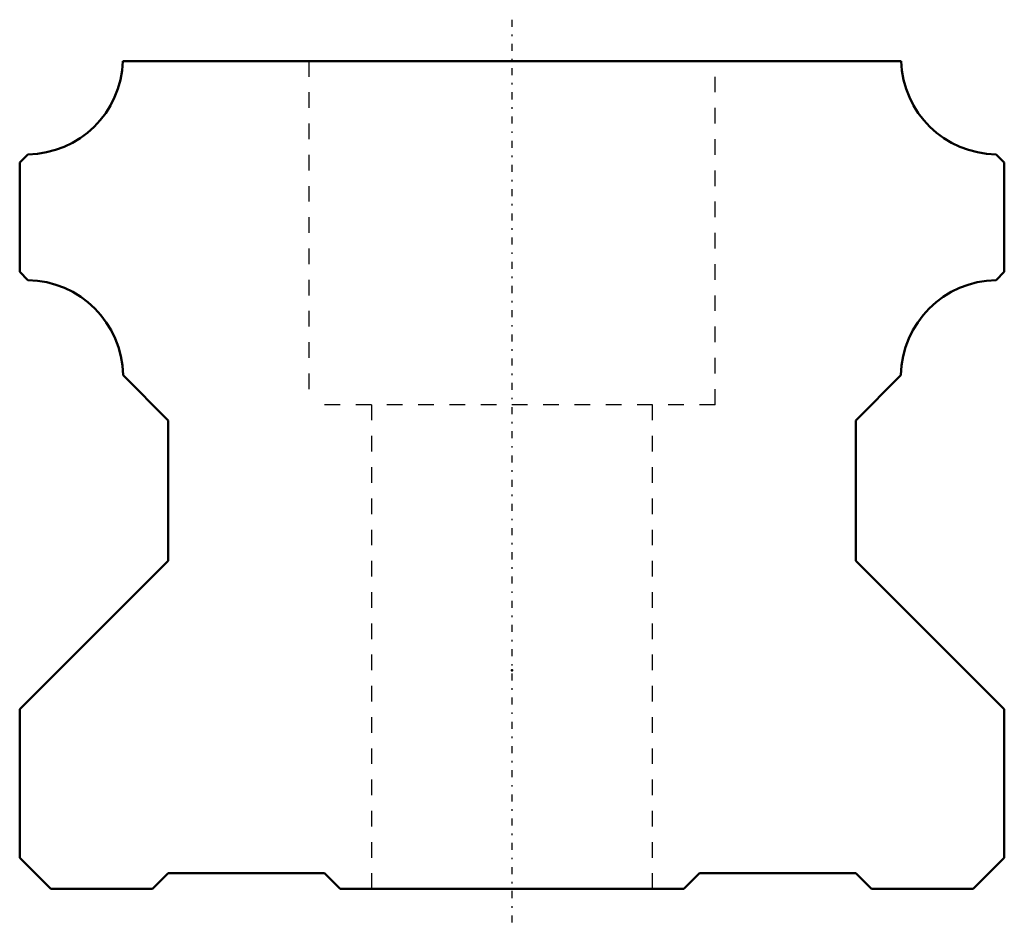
# Model space of a CAD drawing. Header units: millimetres. Extents: x -31.5 to 31.5, y -2.6 to 55.6.
import ezdxf

# ---------------------------------------------------------------- set-up
doc = ezdxf.new("R2010")
doc.units = ezdxf.units.MM
doc.linetypes.add('Center', pattern=[1.5, 0.45, -0.5, 0.05, -0.5])
doc.linetypes.add('Dashed', pattern=[2, 1, -1])
for name, color, linetype, lineweight in [('2d ConnectionPoints', 7, 'Continuous', 50), ('AM_0', 7, 'Continuous', 50), ('AM_7', 7, 'Center', 25), ('AM_9', 6, 'Dashed', 25)]:
    doc.layers.add(name, color=color, linetype=linetype, lineweight=lineweight)

msp = doc.modelspace()

# ---------------------------------------------------------------- linework, layer by layer
at = {"layer": '2d ConnectionPoints'}
for p in [(0, 14), (0, 0), (0, 0)]:
    msp.add_point(p, dxfattribs=at)
at = {"layer": 'AM_0'}
for p, q in [((24.891, 53), (-24.891, 53)), ((-30.979, 47.022), (-31.5, 46.501)), ((31.5, 46.501), (30.979, 47.022)), ((-31.5, 46.501), (-31.5, 39.499)), ((31.5, 39.499), (31.5, 46.501)), ((-31.5, 39.499), (-30.981, 38.979)), ((30.981, 38.979), (31.5, 39.499)), ((-24.888, 32.887), (-22, 29.999)), ((22, 29.999), (24.888, 32.887)), ((-22, 29.999), (-22, 21)), ((22, 21), (22, 29.999)), ((-22, 21), (-31.5, 11.501)), ((31.5, 11.501), (22, 21)), ((-31.5, 11.501), (-31.5, 2)), ((31.5, 2), (31.5, 11.501)), ((-31.5, 2), (-29.5, 0)), ((29.5, 0), (31.5, 2)), ((-23, 0), (-22, 1)), ((-22, 1), (-12, 1)), ((-12, 1), (-11, 0)), ((11, 0), (12, 1)), ((12, 1), (22, 1)), ((22, 1), (23, 0)), ((-29.5, 0), (-23, 0)), ((-11, 0), (11, 0)), ((23, 0), (29.5, 0))]:
    msp.add_line(p, q, dxfattribs=at)
for centre, start, end in [((-31.077, 53.211), 270.91044, 358.04658), ((31.077, 53.211), 181.95342, 269.08956), ((-31.077, 32.79), 0.8965, 89.1035), ((31.077, 32.79), 90.8965, 179.1035)]:
    msp.add_arc(centre, 6.19, start, end, dxfattribs=at)
at = {"layer": 'AM_7'}
msp.add_line((0, 55.65), (0, -2.65), dxfattribs=at)
at = {"layer": 'AM_9'}
for p, q in [((-13, 53), (-13, 31)), ((13, 31), (13, 53)), ((13, 31), (-13, 31)), ((-9, 31), (-9, 0)), ((9, 0), (9, 31))]:
    msp.add_line(p, q, dxfattribs=at)

doc.saveas('drawing.dxf')
